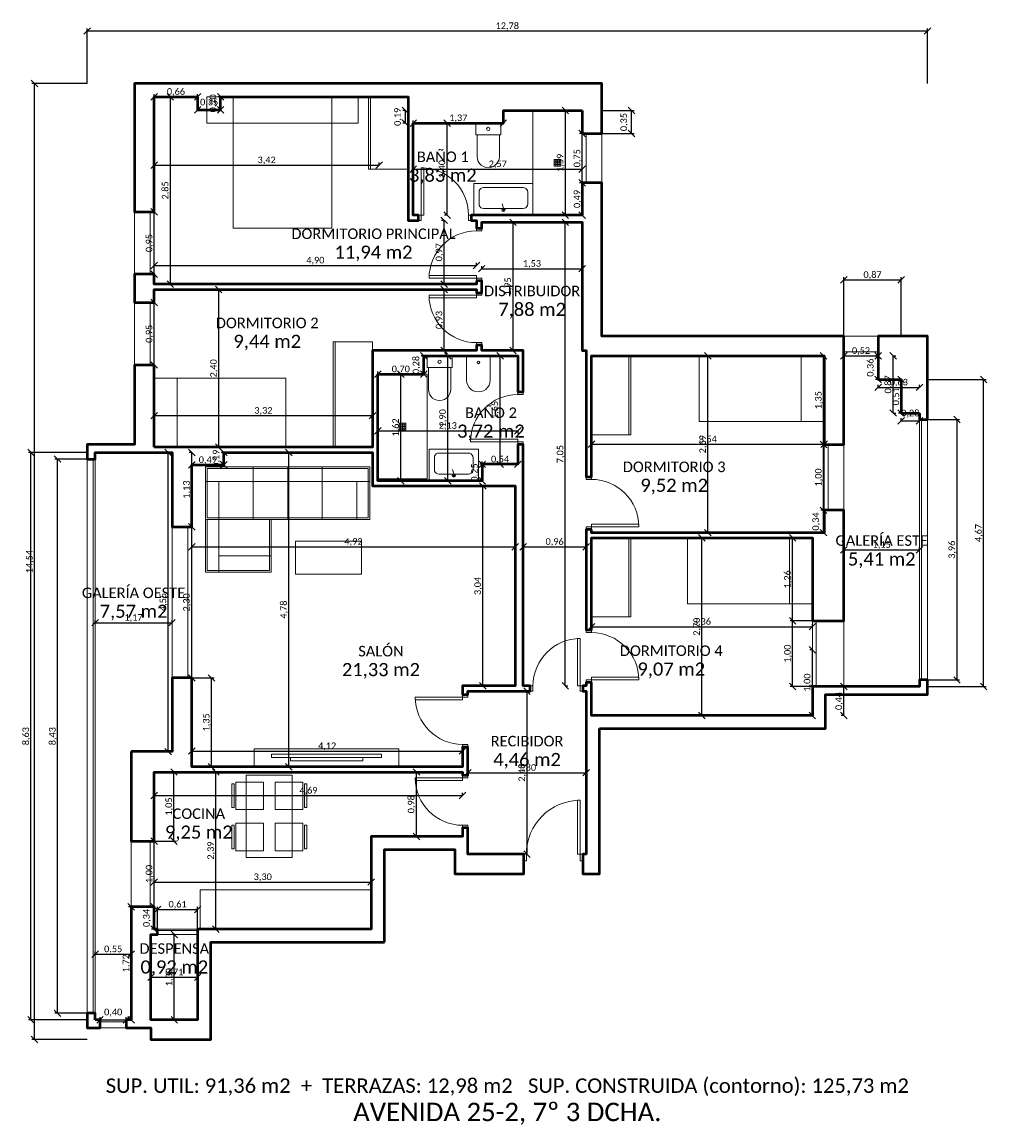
# Model space of a CAD drawing. Header units: metres. Extents: x -2 to 12.7, y -1.6 to 15.2.
import ezdxf
from ezdxf.enums import TextEntityAlignment as Align

# ---------------------------------------------------------------- set-up
doc = ezdxf.new("R2010")
doc.units = ezdxf.units.M
for name, color, linetype in [('COTAS', 1, 'Continuous'), ('ESTANCIAS', 4, 'Continuous'), ('TEXTOS', 7, 'Continuous')]:
    doc.layers.add(name, color=color, linetype=linetype)
for name, color, linetype, lineweight in [('MOBILIARIO', 251, 'Continuous', 13), ('MUROS', 7, 'Continuous', 50), ('PUERTAS', 3, 'Continuous', 13), ('VENTANAS', 5, 'Continuous', 13)]:
    doc.layers.add(name, color=color, linetype=linetype, lineweight=lineweight)
doc.styles.add('CALIBRI', font='calibri.ttf')
doc.styles.add('OpenSansCondensed-Light', font='OpenSansCondensed-Light.ttf')
doc.dimstyles.new('EZDXF', dxfattribs={"dimtxt": 0.25, "dimasz": 0.175, "dimexe": 0.375, "dimexo": 0.125, "dimgap": 0.1, "dimtad": 1, "dimlfac": 100, "dimzin": 12, "dimdsep": 46, "dimtxsty": 'OpenSansCondensed-Light', "dimblk": 'ARCHTICK', "dimcen": 2.5, "dimazin": 3, "dimtfac": 0.5, "dimtmove": 2, "dimatfit": 3})

# ---------------------------------------------------------------- blocks, each defined once
blk = doc.blocks.new('_ARCHTICK')
at = {"color": 0, "linetype": 'BYBLOCK', "const_width": 0.15}
blk.add_lwpolyline([(-0.5, -0.5), (0.5, 0.5)], dxfattribs=at)
blk = doc.blocks.new('_OBLIQUE')
at = {"color": 0, "linetype": 'BYBLOCK'}
blk.add_line((-0.5, -0.5), (0.5, 0.5), dxfattribs=at)
blk = doc.blocks.new('*D25')
at = {"color": 1}
for p, q in [((0.98, 11.11), (1.02, 11.11)), ((0.98, 8.71), (0.98, 11.11)), ((0.98, 8.71), (1.02, 8.71))]:
    blk.add_line(p, q, dxfattribs=at)
at = {"layer": 'Defpoints'}
for p in [(0.98, 11.11), (0.98, 8.71), (0.98, 8.71)]:
    blk.add_point(p, dxfattribs=at)
at = {"layer": 'COTAS', "color": 1, "xscale": 0.1, "yscale": 0.1, "rotation": 90}
for p in [(0.98, 11.11), (0.98, 8.71)]:
    blk.add_blockref('_OBLIQUE', p, dxfattribs=at)
at = {"layer": 'COTAS', "color": 1, "insert": (0.91, 9.91), "char_height": 0.1, "attachment_point": 5, "rotation": 90, "style": 'CALIBRI'}
blk.add_mtext('2,40', dxfattribs=at)
blk = doc.blocks.new('*D26')
at = {"color": 1}
for p, q in [((3.4, 8.96), (3.4, 8.92)), ((3.4, 8.96), (5.53, 8.96)), ((5.53, 8.96), (5.53, 8.92))]:
    blk.add_line(p, q, dxfattribs=at)
at = {"layer": 'Defpoints'}
for p in [(3.4, 8.96), (3.4, 8.96), (5.53, 8.96)]:
    blk.add_point(p, dxfattribs=at)
at = {"layer": 'COTAS', "color": 1, "xscale": 0.1, "yscale": 0.1}
for p in [(3.4, 8.96), (5.53, 8.96)]:
    blk.add_blockref('_OBLIQUE', p, dxfattribs=at)
at = {"layer": 'COTAS', "color": 1, "insert": (4.465, 9.03), "char_height": 0.1, "attachment_point": 5, "style": 'CALIBRI'}
blk.add_mtext('2,13', dxfattribs=at)
blk = doc.blocks.new('*D81')
at = {"color": 1}
for p, q in [((11.24, 10.1), (11.28, 10.1)), ((11.24, 9.23), (11.24, 10.1)), ((11.24, 9.23), (11.28, 9.23))]:
    blk.add_line(p, q, dxfattribs=at)
at = {"layer": 'Defpoints'}
for p in [(11.24, 10.1), (11.24, 9.23), (11.24, 9.23)]:
    blk.add_point(p, dxfattribs=at)
at = {"layer": 'COTAS', "color": 1, "xscale": 0.1, "yscale": 0.1, "rotation": 90}
for p in [(11.24, 10.1), (11.24, 9.23)]:
    blk.add_blockref('_OBLIQUE', p, dxfattribs=at)
at = {"layer": 'COTAS', "color": 1, "insert": (11.17, 9.665), "char_height": 0.1, "attachment_point": 5, "rotation": 90, "style": 'CALIBRI'}
blk.add_mtext('0,87', dxfattribs=at)

msp = doc.modelspace()

# ---------------------------------------------------------------- linework, layer by layer
at = {"layer": 'MOBILIARIO'}
for points in [[(0.8, 14.04), (3.1, 14.04), (3.1, 13.64), (0.8, 13.64)], [(1.2, 14.04), (2.7, 14.04), (2.7, 12.04), (1.2, 12.04)], [(3.86, 12.94), (3.86, 14.04), (3.26, 14.04), (3.26, 12.94)], [(6.51, 12.24), (6.51, 13.83), (5.76, 13.83), (5.76, 12.24)], [(4.89, 13.64), (5.27, 13.64), (5.27, 13.46), (4.89, 13.46)], [(6.185, 12.985), (6.185, 13.085), (6.085, 13.085), (6.085, 12.985)], [(4.86, 12.24), (5.76, 12.24), (5.76, 12.72), (4.86, 12.72)], [(5.61, 12.34), (5.632, 12.343), (5.651, 12.353), (5.667, 12.369), (5.677, 12.388), (5.68, 12.41), (5.68, 12.59), (5.677, 12.612), (5.667, 12.631), (5.651, 12.647), (5.632, 12.657), (5.61, 12.66), (5.01, 12.66), (4.988, 12.657), (4.969, 12.647), (4.953, 12.631), (4.943, 12.612), (4.94, 12.59), (4.94, 12.41), (4.943, 12.388), (4.953, 12.369), (4.969, 12.353), (4.988, 12.343), (5.01, 12.34)], [(3.32, 8.71), (3.32, 10.31), (2.72, 10.31), (2.72, 8.71)], [(4.15, 10.1), (4.53, 10.1), (4.53, 9.92), (4.15, 9.92)], [(4.75, 10.1), (4.75, 9.73), (4.755, 9.69), (4.768, 9.652), (4.789, 9.618), (4.818, 9.589), (4.852, 9.568), (4.89, 9.555), (4.93, 9.55), (4.97, 9.555), (5.008, 9.568), (5.042, 9.589), (5.071, 9.618), (5.092, 9.652), (5.105, 9.69), (5.11, 9.73), (5.11, 10.1), (4.75, 10.1)], [(6.65, 8.9), (6.65, 10.1), (7.25, 10.1), (7.25, 8.9)], [(10.19, 9.1), (10.19, 10.1), (8.29, 10.1), (8.29, 9.1)], [(0, 8.71), (0, 9.76), (2, 9.76), (2, 8.71)], [(3.4, 8.23), (3.4, 9.82), (4.15, 9.82), (4.15, 8.23)], [(3.725, 8.975), (3.725, 9.075), (3.825, 9.075), (3.825, 8.975)], [(4.18, 8.2), (4.93, 8.2), (4.93, 8.68), (4.18, 8.68)], [(4.78, 8.3), (4.802, 8.303), (4.821, 8.313), (4.837, 8.329), (4.847, 8.348), (4.85, 8.37), (4.85, 8.55), (4.847, 8.572), (4.837, 8.591), (4.821, 8.607), (4.802, 8.617), (4.78, 8.62), (4.33, 8.62), (4.308, 8.617), (4.289, 8.607), (4.273, 8.591), (4.263, 8.572), (4.26, 8.55), (4.26, 8.37), (4.263, 8.348), (4.273, 8.329), (4.289, 8.313), (4.308, 8.303), (4.33, 8.3)], [(0.78, 8.41), (3.28, 8.41), (3.28, 7.61), (0.78, 7.61)], [(0.805, 8.385), (3.255, 8.385), (3.255, 7.635), (0.805, 7.635)], [(0.78, 7.61), (1.78, 7.61), (1.78, 6.81), (0.78, 6.81)], [(0.805, 7.61), (1.755, 7.61), (1.755, 6.835), (0.805, 6.835)], [(2.15, 7.28), (3.15, 7.28), (3.15, 6.78), (2.15, 6.78)], [(6.65, 6.13), (6.65, 7.33), (7.25, 7.33), (7.25, 6.13)], [(10.01, 6.33), (10.01, 7.33), (8.11, 7.33), (8.11, 6.33)], [(1.52, 3.85), (3.72, 3.85), (3.72, 4.12), (1.52, 4.12)], [(1.784, 3.99), (3.456, 3.99), (3.456, 4.04), (1.784, 4.04)], [(2.07, 3.94), (3.17, 3.94), (3.17, 3.99), (2.07, 3.99)], [(1.4, 2.47), (1.4, 3.72), (2.1, 3.72), (2.1, 2.47)], [(1.18, 3.228), (1.18, 3.588), (1.215, 3.588), (1.215, 3.228)], [(1.24, 3.198), (1.24, 3.618), (1.66, 3.618), (1.66, 3.198)], [(1.84, 3.198), (1.84, 3.618), (2.26, 3.618), (2.26, 3.198)], [(2.285, 3.228), (2.285, 3.588), (2.32, 3.588), (2.32, 3.228)], [(1.18, 2.603), (1.18, 2.963), (1.215, 2.963), (1.215, 2.603)], [(1.24, 2.573), (1.24, 2.993), (1.66, 2.993), (1.66, 2.573)], [(1.84, 2.573), (1.84, 2.993), (2.26, 2.993), (2.26, 2.573)], [(2.285, 2.603), (2.285, 2.963), (2.32, 2.963), (2.32, 2.603)], [(0.7, 1.38), (3.3, 1.38), (3.3, 1.98), (0.7, 1.98)]]:
    msp.add_lwpolyline(points, close=True, dxfattribs=at)
for points in [[(3.29, 12.94), (3.29, 14.04)], [(4.91, 13.46), (4.91, 13.13), (4.914, 13.092), (4.927, 13.056), (4.947, 13.024), (4.974, 12.997), (5.006, 12.977), (5.042, 12.964), (5.08, 12.96), (5.118, 12.964), (5.154, 12.977), (5.186, 12.997), (5.213, 13.024), (5.233, 13.056), (5.246, 13.092), (5.25, 13.13), (5.25, 13.46)], [(6.185, 13.06), (6.085, 13.06)], [(6.185, 13.035), (6.085, 13.035)], [(6.185, 13.01), (6.085, 13.01)], [(6.11, 12.985), (6.11, 13.085)], [(6.135, 12.985), (6.135, 13.085)], [(6.16, 12.985), (6.16, 13.085)], [(5.285, 12.32), (5.335, 12.32)], [(5.31, 12.345), (5.29, 12.41)], [(5.31, 12.295), (5.31, 12.345)], [(2.75, 8.71), (2.75, 10.31)], [(7.22, 8.9), (7.22, 10.1)], [(9.84, 9.1), (9.84, 10.1)], [(4.17, 9.92), (4.17, 9.59), (4.174, 9.552), (4.187, 9.516), (4.207, 9.484), (4.234, 9.457), (4.266, 9.437), (4.302, 9.424), (4.34, 9.42), (4.378, 9.424), (4.414, 9.437), (4.446, 9.457), (4.473, 9.484), (4.493, 9.516), (4.506, 9.552), (4.51, 9.59), (4.51, 9.92)], [(0.35, 8.71), (0.35, 9.76)], [(3.75, 8.975), (3.75, 9.075)], [(3.775, 8.975), (3.775, 9.075)], [(3.8, 8.975), (3.8, 9.075)], [(3.725, 9.05), (3.825, 9.05)], [(3.725, 9.025), (3.825, 9.025)], [(3.725, 9), (3.825, 9)], [(1.505, 8.41), (1.505, 8.19)], [(2.03, 8.41), (2.03, 8.19)], [(2.555, 8.41), (2.555, 8.19)], [(4.53, 8.28), (4.58, 8.28)], [(4.555, 8.305), (4.535, 8.37)], [(4.555, 8.255), (4.555, 8.305)], [(0.78, 8.19), (3.28, 8.19)], [(0.98, 8.19), (0.98, 7.61)], [(1.505, 8.19), (1.505, 7.61)], [(2.03, 8.19), (2.03, 7.61)], [(2.555, 8.19), (2.555, 7.61)], [(3.08, 8.19), (3.08, 7.61)], [(0.98, 7.61), (0.98, 6.81)], [(7.22, 6.13), (7.22, 7.33)], [(9.66, 6.33), (9.66, 7.33)], [(0.98, 7.06), (1.78, 7.06)]]:
    msp.add_lwpolyline(points, dxfattribs=at)
for centre, radius in [((5.08, 13.55), 0.025), ((5.31, 12.32), 0.025), ((4.34, 10.01), 0.025), ((4.93, 10), 0.02), ((4.555, 8.28), 0.025)]:
    msp.add_circle(centre, radius, dxfattribs=at)
at = {"layer": 'MUROS'}
for points in [[(6.51, 13.83), (6.51, 13.48), (6.81, 13.48), (6.81, 14.24), (-0.3, 14.24), (-0.3, 12.29), (0, 12.29), (0, 14.04), (0.66, 14.04), (0.66, 13.84), (1.01, 13.84), (1.01, 14.04), (3.86, 14.04), (3.86, 12.16), (4.02, 12.16), (4.02, 12.24), (3.94, 12.24), (3.94, 13.64), (5.31, 13.64), (5.31, 13.83)], [(10.19, 8.75), (10.49, 8.75), (10.49, 10.4), (6.81, 10.4), (6.81, 12.73), (6.51, 12.73), (6.51, 12.24), (4.82, 12.24), (4.82, 12.16), (4.9, 12.16), (4.9, 12.04), (4.98, 12.04), (4.98, 12.13), (6.51, 12.13), (6.51, 10.18), (6.57, 10.18), (6.57, 8.26), (6.65, 8.26), (6.65, 10.1), (10.19, 10.1)], [(4.9, 11.24), (4.9, 11.19), (0, 11.19), (0, 11.34), (-0.3, 11.34), (-0.3, 10.91), (0, 10.91), (0, 11.11), (4.9, 11.11), (4.9, 11.06), (4.98, 11.06), (4.98, 11.24)], [(0, 8.71), (0, 9.96), (-0.3, 9.96), (-0.3, 8.75), (-1.02, 8.75), (-1.02, 8.53), (-0.9, 8.53), (-0.9, 8.63), (0.27, 8.63), (0.27, 7.5), (0.57, 7.5), (0.57, 8.44), (1.06, 8.44), (1.06, 8.63), (3.32, 8.63), (3.32, 8.12), (5.49, 8.12), (5.49, 5.08), (4.69, 5.08), (4.69, 4.95), (4.77, 4.95), (4.77, 5), (5.72, 5), (5.72, 5.08), (5.61, 5.08), (5.61, 8.75), (5.53, 8.75), (5.53, 8.45), (4.99, 8.45), (4.99, 8.2), (3.4, 8.2), (3.4, 9.82), (4.1, 9.82), (4.1, 10.1), (5.53, 10.1), (5.53, 9.55), (5.61, 9.55), (5.61, 10.18), (4.98, 10.18), (4.98, 10.26), (4.9, 10.26), (4.9, 10.18), (3.32, 10.18), (3.32, 8.71)], [(11.64, 9.23), (11.64, 9.13), (11.76, 9.13), (11.76, 10.4), (11.01, 10.4), (11.01, 9.74), (11.36, 9.74), (11.36, 9.23)], [(6.65, 7.46), (6.57, 7.46), (6.57, 5.93), (6.65, 5.93), (6.65, 7.33), (10.01, 7.33), (10.01, 6.07), (10.49, 6.07), (10.49, 7.75), (10.19, 7.75), (10.19, 7.41), (6.65, 7.41)], [(-0.35, 4.08), (-0.35, 2.72), (0, 2.72), (0, 3.77), (4.69, 3.77), (4.69, 3.72), (4.77, 3.72), (4.77, 4.15), (4.69, 4.15), (4.69, 3.85), (0.57, 3.85), (0.57, 5.2), (0.27, 5.2), (0.27, 4.08)], [(6.77, 4.43), (10.21, 4.43), (10.21, 4.95), (11.76, 4.95), (11.76, 5.17), (11.64, 5.17), (11.64, 5.07), (10.01, 5.07), (10.01, 4.63), (6.65, 4.63), (6.65, 5.13), (6.57, 5.13), (6.57, 5.08), (6.52, 5.08), (6.52, 5), (6.57, 5), (6.57, 2.52), (6.52, 2.52), (6.52, 2.22), (6.77, 2.22)], [(3.5, 1.18), (3.5, 2.59), (4.57, 2.59), (4.57, 2.22), (5.62, 2.22), (5.62, 2.52), (4.77, 2.52), (4.77, 2.92), (4.69, 2.92), (4.69, 2.79), (3.3, 2.79), (3.3, 1.38), (0.66, 1.38), (0.66, 0), (-0.05, 0), (-0.05, 1.3), (0.05, 1.3), (0.05, 1.38), (0, 1.38), (0, 1.72), (-0.35, 1.72), (-0.35, 0), (-0.425, 0), (-0.425, -0.12), (-0.05, -0.12), (-0.05, -0.3), (0.86, -0.3), (0.86, 1.18)], [(-0.9, 0), (-0.9, 0.1), (-1.02, 0.1), (-1.02, -0.12), (-0.825, -0.12), (-0.825, 0)]]:
    msp.add_lwpolyline(points, close=True, dxfattribs=at)
at = {"layer": 'PUERTAS'}
for points in [[(4.06, 12.24), (4.06, 12.96), (4.1, 12.96), (4.1, 12.24)], [(4.02, 12.16), (4.06, 12.16), (4.06, 12.24), (4.02, 12.24)], [(4.78, 12.16), (4.82, 12.16), (4.82, 12.24), (4.78, 12.24)], [(4.9, 12), (4.9, 12.04), (4.98, 12.04), (4.98, 12)], [(4.9, 11.28), (4.18, 11.28), (4.18, 11.32), (4.9, 11.32)], [(4.9, 11.24), (4.9, 11.28), (4.98, 11.28), (4.98, 11.24)], [(4.9, 11.02), (4.18, 11.02), (4.18, 10.98), (4.9, 10.98)], [(4.9, 11.02), (4.9, 11.06), (4.98, 11.06), (4.98, 11.02)], [(4.9, 10.26), (4.9, 10.3), (4.98, 10.3), (4.98, 10.26)], [(5.53, 9.51), (5.53, 9.55), (5.61, 9.55), (5.61, 9.51)], [(5.53, 8.79), (4.81, 8.79), (4.81, 8.83), (5.53, 8.83)], [(5.53, 8.75), (5.53, 8.79), (5.61, 8.79), (5.61, 8.75)], [(6.57, 8.22), (6.57, 8.26), (6.65, 8.26), (6.65, 8.22)], [(6.57, 7.46), (6.57, 7.5), (6.65, 7.5), (6.65, 7.46)], [(6.65, 7.5), (7.37, 7.5), (7.37, 7.54), (6.65, 7.54)], [(6.57, 5.89), (6.57, 5.93), (6.65, 5.93), (6.65, 5.89)], [(6.48, 5.08), (6.48, 5.8), (6.44, 5.8), (6.44, 5.08)], [(6.65, 5.17), (7.37, 5.17), (7.37, 5.21), (6.65, 5.21)], [(5.72, 5), (5.76, 5), (5.76, 5.08), (5.72, 5.08)], [(6.48, 5), (6.52, 5), (6.52, 5.08), (6.48, 5.08)], [(6.57, 5.13), (6.57, 5.17), (6.65, 5.17), (6.65, 5.13)], [(4.69, 4.91), (3.97, 4.91), (3.97, 4.87), (4.69, 4.87)], [(4.69, 4.91), (4.69, 4.95), (4.77, 4.95), (4.77, 4.91)], [(4.69, 4.15), (4.69, 4.19), (4.77, 4.19), (4.77, 4.15)], [(4.69, 3.68), (4.69, 3.72), (4.77, 3.72), (4.77, 3.68)], [(4.69, 3.68), (3.97, 3.68), (3.97, 3.64), (4.69, 3.64)], [(6.48, 2.52), (6.48, 3.34), (6.44, 3.34), (6.44, 2.52)], [(4.69, 2.92), (4.69, 2.96), (4.77, 2.96), (4.77, 2.92)], [(5.62, 2.42), (5.66, 2.42), (5.66, 2.52), (5.62, 2.52)], [(6.48, 2.42), (6.52, 2.42), (6.52, 2.52), (6.48, 2.52)]]:
    msp.add_lwpolyline(points, close=True, dxfattribs=at)
for centre, radius, start, end in [((4.06, 12.24), 0.72, 0, 90), ((4.9, 11.28), 0.72, 90, 180), ((4.9, 11.02), 0.72, 180, 270), ((5.53, 8.79), 0.72, 90, 180), ((6.65, 7.5), 0.72, 0, 90), ((6.65, 5.17), 0.72, 0, 90), ((6.48, 5.08), 0.72, 90, 180), ((4.69, 4.91), 0.72, 180, 270), ((4.69, 3.68), 0.72, 180, 270), ((6.48, 2.52), 0.82, 90, 180)]:
    msp.add_arc(centre, radius, start, end, dxfattribs=at)
at = {"layer": 'VENTANAS'}
for points in [[(6.51, 12.73), (6.51, 13.48)], [(6.57, 12.73), (6.57, 13.48)], [(6.81, 12.73), (6.81, 13.48)], [(-0.3, 11.34), (-0.3, 12.29)], [(-0.06, 11.34), (-0.06, 12.29)], [(0, 11.34), (0, 12.29)], [(-0.3, 9.96), (-0.3, 10.91)], [(-0.06, 9.96), (-0.06, 10.91)], [(0, 9.96), (0, 10.91)], [(10.49, 10.4), (11.01, 10.4)], [(10.49, 10.16), (11.01, 10.16)], [(10.49, 10.1), (11.01, 10.1)], [(11.64, 5.17), (11.64, 9.13)], [(11.67, 5.17), (11.67, 9.13)], [(11.76, 5.17), (11.76, 9.13)], [(10.19, 7.75), (10.19, 8.75)], [(10.25, 7.75), (10.25, 8.75)], [(10.49, 7.75), (10.49, 8.75)], [(-1.02, 0.1), (-1.02, 8.53)], [(-0.93, 0.1), (-0.93, 8.53)], [(-0.9, 0.1), (-0.9, 8.53)], [(0.27, 5.2), (0.27, 7.5)], [(0.51, 5.2), (0.51, 7.5)], [(0.57, 5.2), (0.57, 7.5)], [(10.01, 5.07), (10.01, 6.07)], [(10.07, 5.07), (10.07, 6.07)], [(10.49, 5.07), (10.49, 6.07)], [(-0.35, 1.72), (-0.35, 2.72)], [(-0.06, 1.72), (-0.06, 2.72)], [(0, 1.72), (0, 2.72)], [(0.05, 1.38), (0.66, 1.38)], [(0.05, 1.36), (0.66, 1.36)], [(0.05, 1.3), (0.66, 1.3)], [(-0.825, 0), (-0.425, 0)], [(-0.825, -0.03), (-0.425, -0.03)], [(-0.825, -0.12), (-0.425, -0.12)]]:
    msp.add_lwpolyline(points, dxfattribs=at)

# ---------------------------------------------------------------- texts
at = {"layer": 'ESTANCIAS', "style": 'CALIBRI'}
for s, height, p in [('BAÑO 1', 0.16, (4.389, 13.127)), ('3,83 m2', 0.2, (4.389, 12.847)), ('DORMITORIO PRINCIPAL', 0.16, (3.335, 11.956)), ('11,94 m2', 0.2, (3.335, 11.676)), ('DISTRIBUIDOR', 0.16, (5.747, 11.086)), ('7,88 m2', 0.2, (5.747, 10.806)), ('DORMITORIO 2', 0.16, (1.718, 10.6)), ('9,44 m2', 0.2, (1.718, 10.32)), ('BAÑO 2', 0.16, (5.121, 9.234)), ('3,72 m2', 0.2, (5.121, 8.954)), ('DORMITORIO 3', 0.16, (7.908, 8.411)), ('9,52 m2', 0.2, (7.908, 8.131)), ('GALERÍA ESTE', 0.16, (11.065, 7.29)), ('5,41 m2', 0.2, (11.065, 7.01)), ('GALERÍA OESTE', 0.16, (-0.315, 6.495)), ('7,57 m2', 0.2, (-0.315, 6.215)), ('SALÓN', 0.16, (3.448, 5.608)), ('DORMITORIO 4', 0.16, (7.864, 5.615)), ('21,33 m2', 0.2, (3.448, 5.328)), ('9,07 m2', 0.2, (7.864, 5.335)), ('RECIBIDOR', 0.16, (5.67, 4.24)), ('4,46 m2', 0.2, (5.67, 3.96)), ('COCINA', 0.16, (0.678, 3.136)), ('9,25 m2', 0.2, (0.678, 2.856)), ('DESPENSA', 0.16, (0.305, 1.085)), ('0,92 m2', 0.2, (0.305, 0.805))]:
    msp.add_text(s, height=height, dxfattribs=at).set_placement(p, align=Align.MIDDLE_CENTER)
at = {"layer": 'TEXTOS', "style": 'CALIBRI'}
for s, height, p in [('SUP. UTIL: 91,36 m2  +  TERRAZAS: 12,98 m2   SUP. CONSTRUIDA (contorno): 125,73 m2', 0.22, (5.37, -1)), ('AVENIDA 25-2, 7º 3 DCHA.', 0.28, (5.37, -1.4))]:
    msp.add_text(s, height=height, dxfattribs=at).set_placement(p, align=Align.MIDDLE_CENTER)

# ---------------------------------------------------------------- dimensions: what is measured, and where the dimension line sits
at = {"layer": 'COTAS'}
for base, p1, p2 in [((-1.02, 15.04), (-1.02, 14.24), (11.76, 14.24)), ((0, 14.04), (0, 14.04), (0.66, 14.04)), ((0.66, 13.84), (0.66, 13.84), (1.01, 13.84)), ((3.94, 13.64), (3.94, 13.64), (5.31, 13.64)), ((0, 13), (0, 13), (3.42, 13)), ((3.94, 12.94), (3.94, 12.94), (6.51, 12.94)), ((0, 11.475), (0, 11.475), (4.9, 11.475)), ((4.98, 11.425), (4.98, 11.425), (6.51, 11.425)), ((10.49, 11.255), (10.49, 10.4), (11.36, 10.4)), ((10.49, 10.1), (10.49, 10.1), (11.01, 10.1)), ((3.4, 9.82), (3.4, 9.82), (4.1, 9.82)), ((11.01, 9.62), (11.01, 9.62), (11.64, 9.62)), ((0, 9.19), (0, 9.19), (3.32, 9.19)), ((11.36, 9.11), (11.36, 9.11), (11.64, 9.11)), ((6.65, 8.755), (6.65, 8.755), (10.19, 8.755)), ((0.57, 8.44), (0.57, 8.44), (1.06, 8.44)), ((4.99, 8.45), (4.99, 8.45), (5.53, 8.45)), ((0.57, 7.196), (0.57, 7.196), (5.49, 7.196)), ((5.61, 7.195), (5.61, 7.195), (6.57, 7.195)), ((10.49, 7.15), (10.49, 7.15), (11.64, 7.15)), ((-0.9, 6.041), (-0.9, 6.04), (0.27, 6.04)), ((6.65, 5.98), (6.65, 5.98), (10.01, 5.98)), ((0.57, 4.089), (0.57, 4.09), (4.69, 4.09)), ((4.77, 3.76), (4.77, 3.76), (6.57, 3.76)), ((0, 3.411), (0, 3.41), (4.69, 3.41)), ((0, 2.097), (0, 2.097), (3.3, 2.097)), ((0.05, 1.68), (0.05, 1.38), (0.66, 1.38)), ((-0.9, 1), (-0.9, 1), (-0.35, 1)), ((-0.05, 0.65), (-0.05, 0.65), (0.66, 0.65)), ((-0.825, 0), (-0.825, 0), (-0.425, 0))]:
    msp.add_linear_dim(base=base, p1=p1, p2=p2, dimstyle='EZDXF', override={"dimtxt": 0.1, "dimasz": 0.06, "dimexe": 0.04, "dimexo": 0, "dimgap": 0.02, "dimtad": 1, "dimdec": 2, "dimlfac": 1, "dimzin": 0, "dimdsep": 44, "dimlunit": 2, "dimpost": '', "dimtxsty": 'CALIBRI', "dimtsz": 0.05, "dimclrd": 1, "dimclre": 1, "dimclrt": 1}, dxfattribs=at).render()
for base, p1, p2 in [((-1.82, -0.3), (-1.02, -0.3), (-1.02, 14.24)), ((0.245, 11.19), (0.245, 11.19), (0.245, 14.04)), ((1.01, 13.84), (1.01, 13.84), (1.01, 14.04)), ((3.82, 13.64), (3.82, 13.64), (3.82, 13.83)), ((6.253, 12.24), (6.253, 12.24), (6.253, 13.83)), ((7.26, 13.48), (6.81, 13.48), (6.81, 13.83)), ((4.454, 12.24), (4.454, 12.24), (4.454, 13.64)), ((6.51, 12.73), (6.51, 12.73), (6.51, 13.48)), ((6.51, 12.24), (6.51, 12.24), (6.51, 12.73)), ((0, 11.34), (0, 11.34), (0, 12.29)), ((4.41, 11.19), (4.41, 11.19), (4.41, 12.16)), ((5.457, 10.18), (5.457, 10.18), (5.457, 12.13)), ((6.252, 5.08), (6.25, 5.08), (6.25, 12.13)), ((4.41, 10.18), (4.41, 10.18), (4.41, 11.11)), ((0, 9.96), (0, 9.96), (0, 10.91)), ((4.1, 9.82), (4.1, 9.82), (4.1, 10.1)), ((4.465, 8.2), (4.465, 8.2), (4.465, 10.1)), ((5.26, 8.45), (5.26, 8.45), (5.26, 10.1)), ((8.42, 7.41), (8.42, 7.41), (8.42, 10.1)), ((10.18, 8.75), (10.18, 8.75), (10.18, 10.1)), ((11.01, 9.74), (11.01, 9.74), (11.01, 10.1)), ((3.75, 8.2), (3.75, 8.2), (3.75, 9.82)), ((11.36, 9.23), (11.36, 9.23), (11.36, 9.74)), ((12.615, 5.07), (11.76, 5.07), (11.76, 9.74)), ((12.21, 5.17), (11.76, 5.17), (11.76, 9.13)), ((10.18, 7.75), (10.18, 7.75), (10.18, 8.75)), ((-1.875, 0), (-1.02, 0), (-1.02, 8.63)), ((-1.47, 0.1), (-1.02, 0.1), (-1.02, 8.53)), ((0.211, 4.08), (0.21, 4.08), (0.21, 8.63)), ((0.57, 7.5), (0.57, 7.5), (0.57, 8.63)), ((1.06, 8.44), (1.06, 8.44), (1.06, 8.63)), ((2.046, 3.85), (2.046, 3.85), (2.046, 8.63)), ((4.99, 8.2), (4.99, 8.2), (4.99, 8.45)), ((4.998, 5.08), (5, 5.08), (5, 8.12)), ((10.18, 7.41), (10.18, 7.41), (10.18, 7.75)), ((0.57, 5.2), (0.57, 5.2), (0.57, 7.5)), ((8.33, 4.63), (8.33, 4.63), (8.33, 7.33)), ((9.71, 6.07), (10.01, 6.07), (10.01, 7.33)), ((9.71, 5.07), (10.01, 5.07), (10.01, 6.07)), ((10.01, 4.63), (10.01, 4.63), (10.01, 5.63)), ((0.87, 3.85), (0.57, 3.85), (0.57, 5.2)), ((5.67, 2.52), (5.67, 2.52), (5.67, 5)), ((10.49, 4.63), (10.49, 4.63), (10.49, 5.07)), ((0.3, 2.72), (0, 2.72), (0, 3.77)), ((0.938, 1.38), (0.94, 1.38), (0.94, 3.77)), ((3.987, 2.79), (3.987, 2.79), (3.987, 3.77)), ((0, 1.72), (0, 1.72), (0, 2.72)), ((-0.35, 0), (-0.35, 0), (-0.35, 1.72)), ((0, 1.38), (0, 1.38), (0, 1.72)), ((0.305, 0), (0.305, 0), (0.305, 1.3))]:
    msp.add_linear_dim(base=base, p1=p1, p2=p2, angle=90, dimstyle='EZDXF', override={"dimtxt": 0.1, "dimasz": 0.06, "dimexe": 0.04, "dimexo": 0, "dimgap": 0.02, "dimtad": 1, "dimdec": 2, "dimlfac": 1, "dimzin": 0, "dimdsep": 44, "dimlunit": 2, "dimpost": '', "dimtxsty": 'CALIBRI', "dimtsz": 0.05, "dimclrd": 1, "dimclre": 1, "dimclrt": 1}, dxfattribs=at).render()
for base, p1, p2, picture, middle in [((0.98, 8.71), (0.98, 8.71), (0.98, 11.11), '*D25', (0.91, 9.91)), ((11.24, 9.23), (11.24, 9.23), (11.24, 10.1), '*D81', (11.17, 9.665))]:
    dim = msp.add_linear_dim(base=base, p1=p1, p2=p2, angle=90, dimstyle='EZDXF', override={"dimtxt": 0.1, "dimasz": 0.06, "dimexe": 0.04, "dimexo": 0, "dimgap": 0.02, "dimtad": 1, "dimdec": 2, "dimlfac": 1, "dimzin": 0, "dimdsep": 44, "dimlunit": 2, "dimpost": '', "dimtxsty": 'CALIBRI', "dimtsz": 0.05, "dimclrd": 1, "dimclre": 1, "dimclrt": 1}, dxfattribs=at)
    dim.commit()
    dim.dimension.update_dxf_attribs({"geometry": picture, "text_midpoint": middle})
dim = msp.add_linear_dim(base=(3.4, 8.96), p1=(3.4, 8.96), p2=(5.53, 8.96), dimstyle='EZDXF', override={"dimtxt": 0.1, "dimasz": 0.06, "dimexe": 0.04, "dimexo": 0, "dimgap": 0.02, "dimtad": 1, "dimdec": 2, "dimlfac": 1, "dimzin": 0, "dimdsep": 44, "dimlunit": 2, "dimpost": '', "dimtxsty": 'CALIBRI', "dimtsz": 0.05, "dimclrd": 1, "dimclre": 1, "dimclrt": 1}, dxfattribs=at)
dim.commit()
dim.dimension.update_dxf_attribs({"geometry": '*D26', "text_midpoint": (4.465, 9.03)})

doc.saveas('drawing.dxf')
